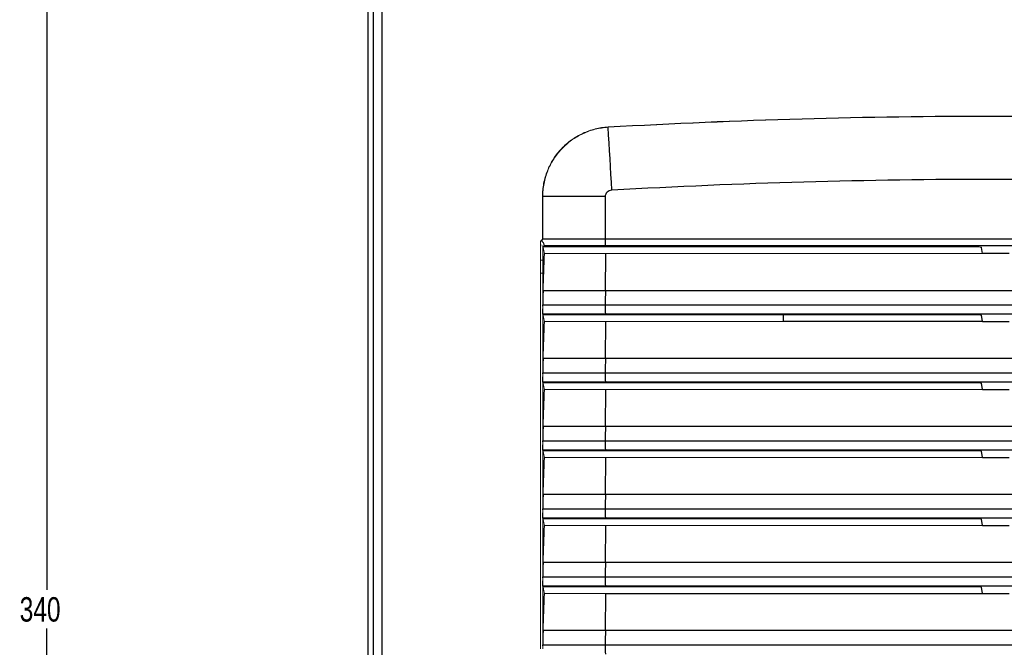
# Model space of a CAD drawing. Header units: millimetres. Extents: x -83 to 754, y -51 to 907.
# Tile 3 of 8: x -83 to 58, y 149 to 239. Entities that reach past the tile are written whole.
import ezdxf

# ---------------------------------------------------------------- set-up
doc = ezdxf.new("R2010")
doc.units = ezdxf.units.MM
doc.layers.add('DRAWINGS', color=7, linetype='Continuous')
doc.styles.add('SLDTEXTSTYLE0', font='TXT', dxfattribs={"width": 0.75})
doc.dimstyles.new('SLDDIMSTYLE0', dxfattribs={"dimtxt": 3.5, "dimasz": 3.302, "dimexe": 0, "dimexo": 0.0625, "dimgap": 0.875, "dimtad": 0, "dimtih": 1, "dimtoh": 1, "dimdec": 0, "dimrnd": 1e-09, "dimzin": 12, "dimdsep": 46, "dimtxsty": 'SLDTEXTSTYLE0', "dimsah": 1, "dimcen": 0.09, "dimadec": 0, "dimazin": 3, "dimtfac": 1, "dimtdec": 0, "dimtofl": 0, "dimtmove": 0, "dimatfit": 3, "dimfxl": 0, "dimfrac": 2, "dimtolj": 1, "dimtzin": 12, "dimarcsym": 0})

# ---------------------------------------------------------------- blocks, each defined once
blk = doc.blocks.new('_D_1')
at = {"layer": 'DRAWINGS'}
for p, q in [((-31.5, 326.93), (-79.99, 326.93)), ((-78.99, 326.93), (-78.99, 157.6)), ((-78.99, -13.47), (-78.99, 152.05)), ((-11.52, -13.47), (-79.99, -13.47))]:
    blk.add_line(p, q, dxfattribs=at)
for points in [[(-78.99, 326.93), (-79.5, 323.63), (-78.48, 323.63)], [(-78.99, -13.47), (-78.48, -10.17), (-79.5, -10.17)]]:
    blk.add_solid(points, dxfattribs=at)
at = {"layer": 'DRAWINGS', "insert": (-82.87, 156.56), "char_height": 3.5, "attachment_point": 1, "style": 'SLDTEXTSTYLE0'}
blk.add_mtext('340', dxfattribs=at)

msp = doc.modelspace()

# ---------------------------------------------------------------- linework, layer by layer
at = {"color": 7, "linetype": 'Continuous', "lineweight": 25}
for p, q in [((-32.99, 279.05), (-32.99, -8.58)), ((-32.17, -7.76), (-32.17, 276.61)), ((-30.97, 276.5), (-30.97, -7.76)), ((1.02, 213.94), (-7.92, 213.94)), ((1.02, 213.94), (1.02, 207.88)), ((-7.92, 207.88), (1.02, 207.88)), ((1.02, 207.88), (113, 207.88)), ((1.04, 206.91), (-7.71, 206.91)), ((112.98, 206.91), (1.04, 206.91)), ((1.05, 206.73), (1.04, 206.91)), ((55.11, 205.77), (54.94, 206.65)), ((1.05, 200.51), (1.14, 205.77)), ((58.9, 205.77), (55.11, 205.77)), ((-7.87, 200.51), (1.05, 200.51)), ((1.05, 200.51), (112.96, 200.51)), ((-7.93, 198.42), (1.03, 198.42)), ((1.03, 198.42), (112.99, 198.42)), ((1.04, 197.1), (-7.89, 197.1)), ((-7.87, 196.99), (-7.89, 197.1)), ((112.97, 197.1), (1.04, 197.1)), ((1.05, 196.99), (1.04, 197.1)), ((26.59, 196.03), (26.59, 196.99)), ((55.11, 196.03), (54.94, 196.94)), ((1.05, 190.78), (1.14, 196.03)), ((55.11, 196.03), (26.59, 196.03)), ((55.11, 196.03), (58.9, 196.03)), ((-7.87, 190.78), (1.05, 190.78)), ((1.05, 190.78), (112.96, 190.78)), ((-7.93, 188.68), (1.03, 188.68)), ((1.03, 188.68), (112.99, 188.68)), ((1.04, 187.36), (-7.89, 187.36)), ((-7.87, 187.25), (-7.89, 187.36)), ((112.97, 187.36), (1.04, 187.36)), ((1.05, 187.25), (1.04, 187.36)), ((1.05, 181.04), (1.14, 186.29)), ((55.11, 186.29), (54.94, 187.2)), ((55.11, 186.29), (58.9, 186.29)), ((-7.87, 181.04), (1.05, 181.04)), ((1.05, 181.04), (112.96, 181.04)), ((-7.93, 178.94), (1.03, 178.94)), ((1.03, 178.94), (112.99, 178.94)), ((1.04, 177.62), (-7.89, 177.62)), ((-7.87, 177.51), (-7.89, 177.62)), ((112.97, 177.62), (1.04, 177.62)), ((1.05, 177.51), (1.04, 177.62)), ((1.05, 171.3), (1.14, 176.55)), ((55.11, 176.55), (54.94, 177.46)), ((55.11, 176.55), (58.9, 176.55)), ((-7.87, 171.3), (1.05, 171.3)), ((1.05, 171.3), (110.85, 171.3)), ((-7.93, 169.21), (1.03, 169.21)), ((1.03, 169.21), (112.99, 169.21)), ((1.04, 167.89), (-7.89, 167.89)), ((-7.87, 167.78), (-7.89, 167.89)), ((112.97, 167.89), (1.04, 167.89)), ((1.05, 167.78), (1.04, 167.89)), ((1.05, 161.56), (1.14, 166.82)), ((55.11, 166.82), (54.94, 167.72)), ((55.11, 166.82), (58.9, 166.82)), ((-7.87, 161.56), (1.05, 161.56)), ((1.05, 161.56), (112.96, 161.56)), ((-7.93, 159.47), (1.03, 159.47)), ((1.03, 159.47), (112.99, 159.47)), ((1.04, 158.15), (-7.89, 158.15)), ((-7.87, 158.04), (-7.89, 158.15)), ((112.97, 158.15), (1.04, 158.15)), ((1.05, 158.04), (1.04, 158.15)), ((1.05, 151.82), (1.14, 157.08)), ((1.14, 157.08), (55.11, 157.08)), ((55.11, 157.08), (54.94, 157.99)), ((55.11, 157.08), (58.9, 157.08)), ((-7.87, 151.82), (1.05, 151.82)), ((1.05, 151.82), (112.96, 151.82)), ((-7.93, 149.73), (1.03, 149.73)), ((1.03, 149.73), (112.99, 149.73))]:
    msp.add_line(p, q, dxfattribs=at)
at = {"color": 144, "linetype": 'Continuous', "lineweight": 18}
for p, q in [((-32.99, 277.98), (-32.99, 4.03)), ((-7.97, 207.88), (-7.97, 213.94)), ((-7.92, 213.94), (-7.92, 207.88)), ((-8.24, 198.27), (-8.24, 207.63)), ((-8.24, 207.38), (-8.19, 206.85)), ((-8.19, 206.85), (-8.24, 206.75)), ((-7.93, 206.94), (-7.93, 198.27)), ((1.05, 206.73), (-7.87, 206.73)), ((54.64, 206.73), (1.05, 206.73)), ((-8.24, 204.83), (-7.93, 204.83)), ((1.14, 205.77), (-7.68, 205.77)), ((1.14, 205.77), (55.11, 205.77)), ((-7.93, 202.98), (-8.24, 202.98)), ((-8.24, 188.53), (-8.24, 197.87)), ((-7.93, 197.87), (-7.93, 188.53)), ((1.05, 196.99), (-7.87, 196.99)), ((54.74, 196.99), (1.05, 196.99)), ((1.14, 196.03), (-7.68, 196.03)), ((1.14, 196.03), (55.11, 196.03)), ((-8.24, 187.63), (-8.24, 188.13)), ((-7.93, 188.13), (-7.93, 187.63)), ((-8.24, 178.79), (-8.24, 187.63)), ((-7.93, 187.63), (-7.93, 178.79)), ((1.05, 187.25), (-7.87, 187.25)), ((1.14, 186.29), (-7.68, 186.29)), ((54.74, 187.25), (1.05, 187.25)), ((1.14, 186.29), (55.11, 186.29)), ((-8.24, 177.89), (-8.24, 178.39)), ((-8.24, 169.05), (-8.24, 177.89)), ((-7.93, 178.39), (-7.93, 177.89)), ((-7.93, 177.89), (-7.93, 169.05)), ((1.05, 177.51), (-7.87, 177.51)), ((1.14, 176.55), (-7.68, 176.55)), ((54.74, 177.51), (1.05, 177.51)), ((1.14, 176.55), (55.11, 176.55)), ((-8.24, 168.16), (-8.24, 168.65)), ((-8.24, 159.31), (-8.24, 168.16)), ((-7.93, 168.65), (-7.93, 168.16)), ((-7.93, 168.16), (-7.93, 159.31)), ((1.05, 167.78), (-7.87, 167.78)), ((1.14, 166.82), (-7.68, 166.82)), ((54.74, 167.78), (1.05, 167.78)), ((1.14, 166.82), (55.11, 166.82)), ((-8.24, 158.42), (-8.24, 158.91)), ((-8.24, 149.58), (-8.24, 158.42)), ((-7.93, 158.91), (-7.93, 158.42)), ((-7.93, 158.42), (-7.93, 149.58)), ((1.05, 158.04), (-7.87, 158.04)), ((54.74, 158.04), (1.05, 158.04)), ((1.14, 157.08), (-7.68, 157.08))]:
    msp.add_line(p, q, dxfattribs=at)
at = {"color": 7, "linetype": 'Continuous', "lineweight": 25, "flags": 128}
msp.add_lwpolyline([(1.97, 214.86), (1.91, 215.99), (1.85, 217.12), (1.78, 218.25), (1.72, 219.38), (1.66, 220.5), (1.59, 221.63), (1.52, 222.75), (1.46, 223.87)], dxfattribs=at)
at = {"color": 144, "linetype": 'Continuous', "lineweight": 18}
msp.add_arc((13.92, 224.62), 12.48, 183.2381, 183.4641, dxfattribs=at)
at = {"color": 7, "linetype": 'Continuous', "lineweight": 25}
for centre, radius, start, end in [((18.28, 207.71), 17.26, 179.4511, 182.6577), ((290.79, 195.85), 289.77, 179.0782, 179.4923), ((23.69, 198.04), 22.66, 179.0366, 182.3728), ((290.79, 186.11), 289.77, 179.0782, 179.4923), ((23.69, 188.3), 22.66, 179.0366, 182.3728), ((290.79, 176.38), 289.77, 179.0782, 179.4923), ((23.69, 178.56), 22.66, 179.0366, 182.3728), ((290.79, 166.64), 289.77, 179.0782, 179.4923), ((23.69, 168.82), 22.66, 179.0366, 182.3728), ((290.79, 156.9), 289.77, 179.0782, 179.4923), ((23.69, 159.09), 22.66, 179.0366, 182.3728), ((290.79, 147.16), 289.77, 179.0782, 179.4923), ((23.69, 149.35), 22.66, 179.0366, 182.3728)]:
    msp.add_arc(centre, radius, start, end, dxfattribs=at)
for points in [[(1.46, 223.92), (19.97, 224.97), (57.01, 226.01), (94.04, 224.97), (112.56, 223.92)], [(112.56, 223.87), (94.04, 224.92), (57.01, 225.96), (19.98, 224.92), (1.46, 223.87)], [(-7.87, 200.51), (-7.81, 202.26), (-7.74, 204.02), (-7.68, 205.77)], [(-7.87, 200.51), (-7.89, 199.86), (-7.91, 199.16), (-7.93, 198.42)], [(-7.93, 198.27), (-7.93, 198.32), (-7.93, 198.37), (-7.93, 198.42)], [(-7.87, 190.78), (-7.81, 192.53), (-7.74, 194.28), (-7.68, 196.03)], [(-7.87, 190.78), (-7.89, 190.12), (-7.91, 189.42), (-7.93, 188.68)], [(-7.93, 188.53), (-7.93, 188.58), (-7.93, 188.63), (-7.93, 188.68)], [(-7.87, 181.04), (-7.81, 182.79), (-7.74, 184.54), (-7.68, 186.29)], [(-7.87, 181.04), (-7.89, 180.38), (-7.91, 179.68), (-7.93, 178.94)], [(-7.93, 178.79), (-7.93, 178.84), (-7.93, 178.89), (-7.93, 178.94)], [(-7.87, 171.3), (-7.81, 173.05), (-7.74, 174.8), (-7.68, 176.55)], [(-7.87, 171.3), (-7.89, 170.64), (-7.91, 169.94), (-7.93, 169.21)], [(-7.93, 169.05), (-7.93, 169.1), (-7.93, 169.16), (-7.93, 169.21)], [(-7.87, 161.56), (-7.81, 163.31), (-7.74, 165.06), (-7.68, 166.82)], [(-7.87, 161.56), (-7.89, 160.9), (-7.91, 160.21), (-7.93, 159.47)], [(-7.93, 159.31), (-7.93, 159.37), (-7.93, 159.42), (-7.93, 159.47)], [(-7.87, 151.82), (-7.81, 153.57), (-7.74, 155.33), (-7.68, 157.08)], [(-7.87, 151.82), (-7.89, 151.17), (-7.91, 150.47), (-7.93, 149.73)], [(-7.93, 149.58), (-7.93, 149.63), (-7.93, 149.68), (-7.93, 149.73)]]:
    msp.add_open_spline(points, degree=3, dxfattribs=at)
at = {"color": 144, "linetype": 'Continuous', "lineweight": 18}
for points, knots in [([(-7.97, 213.94), (-7.97, 214.26), (-7.95, 214.58), (-7.89, 215.21), (-7.85, 215.52), (-7.67, 216.46), (-7.49, 217.06), (-7.14, 217.93), (-7.01, 218.22), (-6.72, 218.78), (-6.57, 219.06), (-6.06, 219.86), (-5.67, 220.35), (-4.81, 221.26), (-4.32, 221.69), (-3.3, 222.42), (-2.76, 222.74), (-1.9, 223.14), (-1.61, 223.26), (-1.01, 223.47), (-0.71, 223.56), (0.2, 223.79), (0.82, 223.88), (1.46, 223.92)], [0, 0, 0, 0, 0.0625, 0.0625, 0.125, 0.125, 0.25, 0.25, 0.3125, 0.3125, 0.375, 0.375, 0.5, 0.5, 0.625, 0.625, 0.75, 0.75, 0.8125, 0.8125, 0.875, 0.875, 1, 1, 1, 1]), ([(1.46, 223.87), (0.83, 223.83), (0.21, 223.74), (-0.7, 223.51), (-1, 223.42), (-1.59, 223.21), (-1.88, 223.09), (-2.74, 222.69), (-3.28, 222.38), (-4.29, 221.65), (-4.77, 221.23), (-5.63, 220.32), (-6.02, 219.83), (-6.52, 219.03), (-6.68, 218.76), (-6.97, 218.2), (-7.1, 217.91), (-7.44, 217.04), (-7.62, 216.44), (-7.8, 215.52), (-7.84, 215.2), (-7.9, 214.57), (-7.92, 214.26), (-7.92, 213.94)], [0, 0, 0, 0, 0.125, 0.125, 0.1875, 0.1875, 0.25, 0.25, 0.375, 0.375, 0.5, 0.5, 0.625, 0.625, 0.6875, 0.6875, 0.75, 0.75, 0.875, 0.875, 0.9375, 0.9375, 1, 1, 1, 1]), ([(-8.24, 207.63), (-8.18, 207.65), (-8.12, 207.68), (-8.05, 207.74), (-8.02, 207.76), (-7.98, 207.81), (-7.97, 207.84), (-7.97, 207.88)], [0, 0, 0, 0, 0.5, 0.5, 0.75, 0.75, 1, 1, 1, 1]), ([(-7.92, 207.88), (-7.92, 207.82), (-7.94, 207.76), (-8.01, 207.66), (-8.06, 207.62), (-8.1, 207.58)], [0, 0, 0, 0, 0.5, 0.5, 1, 1, 1, 1]), ([(-8.1, 207.58), (-8.09, 207.58), (-8.06, 207.56), (-8.01, 207.52), (-7.96, 207.47), (-7.91, 207.42), (-7.86, 207.34), (-7.8, 207.26), (-7.76, 207.17), (-7.75, 207.12), (-7.75, 207.1)], [0, 0, 0, 0, 0.0700838, 0.1513173, 0.2448159, 0.3604185, 0.4815829, 0.6695288, 0.841193, 1, 1, 1, 1]), ([(-7.91, 206.72), (-7.91, 206.73), (-7.91, 206.74), (-7.92, 206.78), (-7.92, 206.83), (-7.92, 206.88), (-7.93, 206.92), (-7.93, 206.94)], [0, 0, 0, 0, 0.20177, 0.401331, 0.600001, 0.799115, 1, 1, 1, 1]), ([(-7.87, 206.73), (-7.87, 206.72), (-7.88, 206.7), (-7.89, 206.68), (-7.9, 206.68), (-7.9, 206.71), (-7.91, 206.72)], [0, 0, 0, 0, 0.3002907, 0.5129409, 0.7709577, 1, 1, 1, 1]), ([(-7.71, 206.91), (-7.71, 206.9), (-7.71, 206.89), (-7.72, 206.87), (-7.73, 206.84), (-7.76, 206.82), (-7.8, 206.78), (-7.84, 206.75), (-7.87, 206.73)], [0, 0, 0, 0, 0.109493, 0.226709, 0.352417, 0.487248, 0.697115, 1, 1, 1, 1]), ([(-7.68, 205.77), (-7.71, 205.93), (-7.74, 206.09), (-7.77, 206.25), (-7.81, 206.41), (-7.84, 206.57), (-7.87, 206.73)], [0.005653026, 0.005653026, 0.005653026, 0.005653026, 0.007555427, 0.007555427, 0.007555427, 0.009418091, 0.009418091, 0.009418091, 0.009418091]), ([(-7.75, 207.1), (-7.74, 207.08), (-7.74, 207.04), (-7.73, 206.99), (-7.72, 206.94), (-7.72, 206.92), (-7.71, 206.91)], [0, 0, 0, 0, 0.2200609, 0.4600641, 0.7200361, 1, 1, 1, 1]), ([(54.64, 206.73), (54.72, 206.73), (54.8, 206.72), (54.91, 206.69), (54.94, 206.67), (54.94, 206.65)], [0, 0, 0, 0, 0.5, 0.5, 1, 1, 1, 1]), ([(-8.24, 197.87), (-8.24, 197.88), (-8.24, 197.89), (-8.24, 197.91), (-8.24, 198.03), (-8.24, 198.15), (-8.24, 198.27)], [0, 0, 0, 0, 0.0000421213, 0.0000421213, 0.0000421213, 0.0003999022, 0.0003999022, 0.0003999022, 0.0003999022]), ([(-7.68, 196.03), (-7.71, 196.19), (-7.74, 196.35), (-7.77, 196.52), (-7.81, 196.67), (-7.84, 196.83), (-7.87, 196.99)], [0.005653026, 0.005653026, 0.005653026, 0.005653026, 0.007555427, 0.007555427, 0.007555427, 0.009418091, 0.009418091, 0.009418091, 0.009418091]), ([(54.74, 196.99), (54.79, 196.99), (54.84, 196.98), (54.91, 196.96), (54.93, 196.95), (54.94, 196.94)], [0, 0, 0, 0, 0.5, 0.5, 1, 1, 1, 1]), ([(-8.24, 188.13), (-8.24, 188.14), (-8.24, 188.16), (-8.24, 188.17), (-8.24, 188.29), (-8.24, 188.41), (-8.24, 188.53)], [0, 0, 0, 0, 0.0000421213, 0.0000421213, 0.0000421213, 0.0003999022, 0.0003999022, 0.0003999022, 0.0003999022]), ([(-7.68, 186.29), (-7.71, 186.45), (-7.74, 186.62), (-7.77, 186.78), (-7.81, 186.94), (-7.84, 187.09), (-7.87, 187.25)], [0.005653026, 0.005653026, 0.005653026, 0.005653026, 0.007555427, 0.007555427, 0.007555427, 0.009418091, 0.009418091, 0.009418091, 0.009418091]), ([(54.74, 187.25), (54.79, 187.25), (54.84, 187.25), (54.91, 187.23), (54.93, 187.21), (54.94, 187.2)], [0, 0, 0, 0, 0.5, 0.5, 1, 1, 1, 1]), ([(-8.24, 178.39), (-8.24, 178.4), (-8.24, 178.42), (-8.24, 178.43), (-8.24, 178.55), (-8.24, 178.67), (-8.24, 178.79)], [0, 0, 0, 0, 0.0000421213, 0.0000421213, 0.0000421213, 0.0003999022, 0.0003999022, 0.0003999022, 0.0003999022]), ([(-7.68, 176.55), (-7.71, 176.72), (-7.74, 176.88), (-7.77, 177.04), (-7.81, 177.2), (-7.84, 177.36), (-7.87, 177.51)], [0.005653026, 0.005653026, 0.005653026, 0.005653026, 0.007555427, 0.007555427, 0.007555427, 0.009418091, 0.009418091, 0.009418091, 0.009418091]), ([(54.74, 177.51), (54.79, 177.51), (54.84, 177.51), (54.91, 177.49), (54.93, 177.48), (54.94, 177.46)], [0, 0, 0, 0, 0.5, 0.5, 1, 1, 1, 1]), ([(-8.24, 168.65), (-8.24, 168.67), (-8.24, 168.68), (-8.24, 168.69), (-8.24, 168.81), (-8.24, 168.93), (-8.24, 169.05)], [0, 0, 0, 0, 0.0000421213, 0.0000421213, 0.0000421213, 0.0003999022, 0.0003999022, 0.0003999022, 0.0003999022]), ([(-7.68, 166.82), (-7.71, 166.98), (-7.74, 167.14), (-7.77, 167.3), (-7.81, 167.46), (-7.84, 167.62), (-7.87, 167.78)], [0.005653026, 0.005653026, 0.005653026, 0.005653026, 0.007555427, 0.007555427, 0.007555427, 0.009418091, 0.009418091, 0.009418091, 0.009418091]), ([(54.74, 167.78), (54.79, 167.78), (54.84, 167.77), (54.91, 167.75), (54.93, 167.74), (54.94, 167.72)], [0, 0, 0, 0, 0.5, 0.5, 1, 1, 1, 1]), ([(-8.24, 158.91), (-8.24, 158.93), (-8.24, 158.94), (-8.24, 158.96), (-8.24, 159.08), (-8.24, 159.19), (-8.24, 159.31)], [0, 0, 0, 0, 0.0000421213, 0.0000421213, 0.0000421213, 0.0003999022, 0.0003999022, 0.0003999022, 0.0003999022]), ([(-7.68, 157.08), (-7.71, 157.24), (-7.74, 157.4), (-7.77, 157.56), (-7.81, 157.72), (-7.84, 157.88), (-7.87, 158.04)], [0.005653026, 0.005653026, 0.005653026, 0.005653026, 0.007555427, 0.007555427, 0.007555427, 0.009418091, 0.009418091, 0.009418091, 0.009418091]), ([(54.74, 158.04), (54.79, 158.04), (54.84, 158.03), (54.91, 158.01), (54.93, 158), (54.94, 157.99)], [0, 0, 0, 0, 0.5, 0.5, 1, 1, 1, 1]), ([(-8.24, 149.18), (-8.24, 149.19), (-8.24, 149.2), (-8.24, 149.22), (-8.24, 149.34), (-8.24, 149.46), (-8.24, 149.58)], [0, 0, 0, 0, 0.0000421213, 0.0000421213, 0.0000421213, 0.0003999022, 0.0003999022, 0.0003999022, 0.0003999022])]:
    msp.add_open_spline(points, degree=3, knots=knots, dxfattribs=at)
at = {"color": 7, "linetype": 'Continuous', "lineweight": 25}
for points, knots in [([(112.04, 214.86), (93.71, 215.89), (75.37, 216.41), (38.65, 216.41), (20.3, 215.89), (1.97, 214.86)], [0, 0, 0, 0, 0.5, 0.5, 1, 1, 1, 1]), ([(1.97, 214.86), (1.73, 214.84), (1.49, 214.75), (1.22, 214.5), (1.15, 214.41), (1.05, 214.18), (1.02, 214.07), (1.02, 213.94)], [0, 0, 0, 0, 0.5, 0.5, 0.75, 0.75, 1, 1, 1, 1]), ([(-7.89, 197.1), (-7.9, 197.15), (-7.91, 197.25), (-7.92, 197.51), (-7.93, 197.68), (-7.93, 197.87)], [0, 0, 0, 0, 0.5, 0.5, 1, 1, 1, 1]), ([(-7.89, 187.36), (-7.9, 187.41), (-7.91, 187.51), (-7.92, 187.78), (-7.93, 187.94), (-7.93, 188.13)], [0, 0, 0, 0, 0.5, 0.5, 1, 1, 1, 1]), ([(-7.89, 177.62), (-7.9, 177.67), (-7.91, 177.77), (-7.92, 178.04), (-7.93, 178.21), (-7.93, 178.39)], [0, 0, 0, 0, 0.5, 0.5, 1, 1, 1, 1]), ([(-7.89, 167.89), (-7.9, 167.93), (-7.91, 168.03), (-7.92, 168.3), (-7.93, 168.47), (-7.93, 168.65)], [0, 0, 0, 0, 0.5, 0.5, 1, 1, 1, 1]), ([(-7.89, 158.15), (-7.9, 158.2), (-7.91, 158.29), (-7.92, 158.56), (-7.93, 158.73), (-7.93, 158.91)], [0, 0, 0, 0, 0.5, 0.5, 1, 1, 1, 1])]:
    msp.add_open_spline(points, degree=3, knots=knots, dxfattribs=at)
at = {"color": 144, "linetype": 'Continuous', "lineweight": 18}
for points in [[(-7.93, 197.87), (-7.93, 198), (-7.93, 198.13), (-7.93, 198.27)], [(-7.93, 188.13), (-7.93, 188.26), (-7.93, 188.4), (-7.93, 188.53)], [(-7.93, 178.39), (-7.93, 178.52), (-7.93, 178.66), (-7.93, 178.79)], [(-7.93, 168.65), (-7.93, 168.78), (-7.93, 168.92), (-7.93, 169.05)], [(-7.93, 158.91), (-7.93, 159.05), (-7.93, 159.18), (-7.93, 159.31)], [(-7.93, 149.18), (-7.93, 149.31), (-7.93, 149.44), (-7.93, 149.58)]]:
    msp.add_open_spline(points, degree=3, dxfattribs=at)

# ---------------------------------------------------------------- dimensions: what is measured, and where the dimension line sits
at = {"layer": 'DRAWINGS'}
dim = msp.add_linear_dim(base=(-78.99, -13.47), p1=(-30.5, 326.93), p2=(-10.52, -13.47), angle=90, dimstyle='SLDDIMSTYLE0', dxfattribs=at)
dim.commit()
dim.dimension.update_dxf_attribs({"geometry": '_D_1', "text_midpoint": (-78.99, 154.83), "dimtype": 160})

doc.saveas('drawing.dxf')
